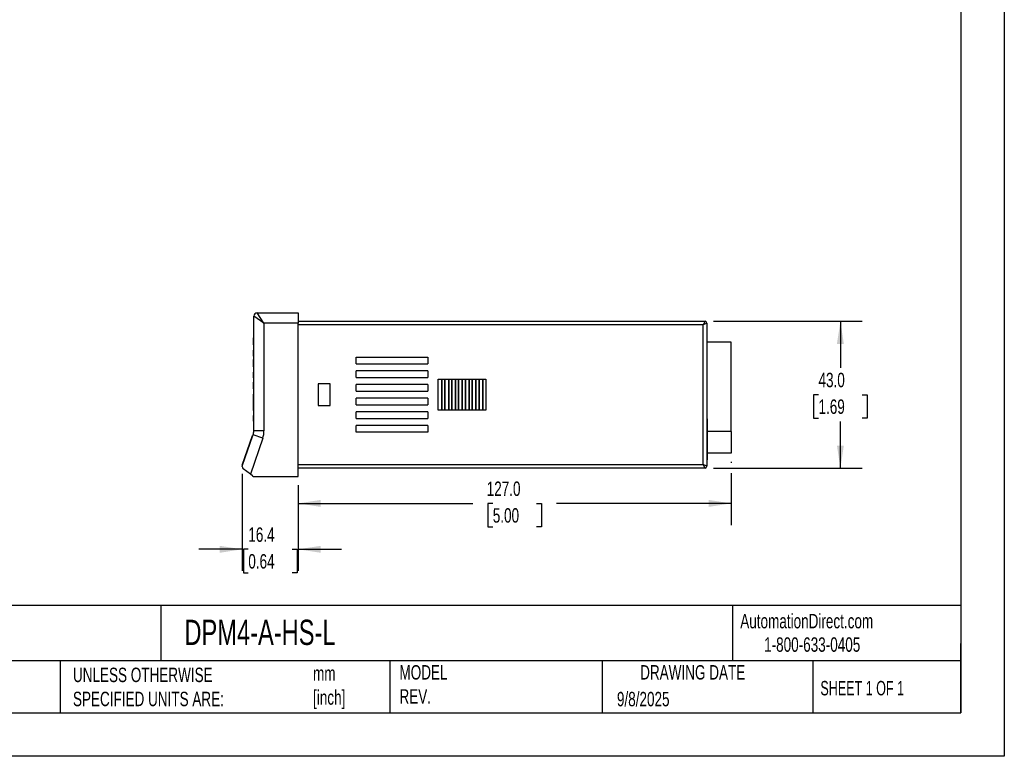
# Model space of a CAD drawing. Header units: millimetres. Extents: x 0 to 559, y 0 to 432.
# Tile 11 of 19: x 270 to 559, y 0 to 216. Entities that reach past the tile are written whole.
import ezdxf

# ---------------------------------------------------------------- set-up
doc = ezdxf.new("R2010")
doc.units = ezdxf.units.MM
doc.header["$LTSCALE"] = 2
doc.linetypes.add('CENTERX2', pattern=[20.32, 12.7, -2.54, 2.54, -2.54])
doc.layers.add('DIMENSIONS', color=140, linetype='Continuous', lineweight=25)
doc.layers.add('TEXT', color=140, linetype='Continuous', lineweight=25)
doc.styles.add('SLDTEXTSTYLE0', font='TXT', dxfattribs={"width": 0.7})
doc.styles.add('SLDTEXTSTYLE1', font='TXT', dxfattribs={"width": 0.65})
doc.dimstyles.new('SLDDIMSTYLE0', dxfattribs={"dimtxt": 4.316016, "dimasz": 6.604, "dimexe": 0, "dimexo": 0.0625, "dimgap": 1.079004, "dimtad": 0, "dimtih": 1, "dimtoh": 1, "dimdec": 1, "dimrnd": 1e-09, "dimzin": 4, "dimdsep": 46, "dimtxsty": 'SLDTEXTSTYLE0', "dimsah": 1, "dimcen": 0.09, "dimadec": 0, "dimazin": 1, "dimtfac": 1, "dimtdec": 1, "dimtofl": 0, "dimtmove": 0, "dimatfit": 3, "dimfxl": 0, "dimfrac": 2, "dimtolj": 1, "dimtzin": 12, "dimarcsym": 0})
doc.dimstyles.new('SLDDIMSTYLE1', dxfattribs={"dimtxt": 4.316016, "dimasz": 6.604, "dimexe": 0, "dimexo": 0.0625, "dimgap": 1.079004, "dimtad": 0, "dimtih": 1, "dimtoh": 1, "dimdec": 1, "dimrnd": 1e-09, "dimzin": 12, "dimdsep": 46, "dimtxsty": 'SLDTEXTSTYLE0', "dimsah": 1, "dimcen": 0.09, "dimadec": 0, "dimazin": 3, "dimtfac": 1, "dimtdec": 1, "dimtmove": 0, "dimatfit": 0, "dimfxl": 0, "dimfrac": 2, "dimtolj": 1, "dimtzin": 12, "dimarcsym": 0})

# ---------------------------------------------------------------- blocks, each defined once
blk = doc.blocks.new('_D_2')
at = {"layer": 'DIMENSIONS'}
for p, q in [((473.59, 127.5), (517.1, 127.5)), ((510.75, 127.5), (510.75, 113.82)), ((504.33, 106), (502.88, 106)), ((502.88, 106), (502.88, 99.14)), ((517.16, 106), (518.61, 106)), ((518.61, 106), (518.61, 99.14)), ((502.88, 99.14), (504.33, 99.14)), ((510.75, 84.5), (510.75, 98.17)), ((518.61, 99.14), (517.16, 99.14)), ((473.59, 84.5), (517.1, 84.5))]:
    blk.add_line(p, q, dxfattribs=at)
for points in [[(510.75, 127.5), (509.73, 120.89), (511.76, 120.89)], [(510.75, 84.5), (511.76, 91.1), (509.73, 91.1)]]:
    blk.add_solid(points, dxfattribs=at)
at = {"layer": 'DIMENSIONS', "char_height": 4.233, "attachment_point": 1, "style": 'SLDTEXTSTYLE0'}
for s, insert in [('43.0', (504.33, 112.42)), ('1.69', (504.33, 104.6))]:
    blk.add_mtext(s, dxfattribs=dict(at, insert=insert))
blk = doc.blocks.new('_D_3')
at = {"layer": 'DIMENSIONS'}
for p, q in [((478.75, 86.36), (478.75, 86.02)), ((478.75, 82.97), (478.75, 67.78)), ((351.75, 79.46), (351.75, 67.78)), ((351.75, 74.13), (402.98, 74.13)), ((408.83, 74.13), (407.38, 74.13)), ((407.38, 74.13), (407.38, 67.27)), ((421.66, 74.13), (423.11, 74.13)), ((423.11, 74.13), (423.11, 67.27)), ((478.75, 74.13), (427.51, 74.13)), ((407.38, 67.27), (408.83, 67.27)), ((423.11, 67.27), (421.66, 67.27))]:
    blk.add_line(p, q, dxfattribs=at)
for points in [[(351.75, 74.13), (358.35, 73.11), (358.35, 75.15)], [(478.75, 74.13), (472.14, 75.15), (472.14, 73.11)]]:
    blk.add_solid(points, dxfattribs=at)
at = {"layer": 'DIMENSIONS', "char_height": 4.233, "attachment_point": 1, "style": 'SLDTEXTSTYLE0'}
for s, insert in [('127.0', (407.04, 80.55)), ('5.00', (408.83, 72.73))]:
    blk.add_mtext(s, dxfattribs=dict(at, insert=insert))
blk = doc.blocks.new('_D_4')
at = {"layer": 'DIMENSIONS'}
for p, q in [((335.38, 82.79), (335.38, 54.33)), ((351.75, 79.46), (351.75, 54.33)), ((335.38, 60.68), (322.68, 60.68)), ((337.15, 60.68), (335.7, 60.68)), ((335.7, 60.68), (335.7, 53.82)), ((349.98, 60.68), (351.43, 60.68)), ((351.43, 60.68), (351.43, 53.82)), ((351.75, 60.68), (364.45, 60.68)), ((335.7, 53.82), (337.15, 53.82)), ((351.43, 53.82), (349.98, 53.82))]:
    blk.add_line(p, q, dxfattribs=at)
for points in [[(335.38, 60.68), (328.78, 61.69), (328.78, 59.66)], [(351.75, 60.68), (358.35, 59.66), (358.35, 61.69)]]:
    blk.add_solid(points, dxfattribs=at)
at = {"layer": 'DIMENSIONS', "char_height": 4.233, "attachment_point": 1, "style": 'SLDTEXTSTYLE0'}
for s, insert in [('16.4', (337.15, 67.1)), ('0.64', (337.15, 59.27))]:
    blk.add_mtext(s, dxfattribs=dict(at, insert=insert))

msp = doc.modelspace()

# ---------------------------------------------------------------- linework, layer by layer
at = {"color": 7, "linetype": 'Continuous'}
for p, q in [((558.8, 431.81), (558.8, 0.01)), ((558.8, 0.01), (0, 0.01))]:
    msp.add_line(p, q, dxfattribs=at)
for p, q in [((341.75, 127), (339.75, 130)), ((339.75, 130), (351.75, 130)), ((351.75, 130), (351.75, 127)), ((338.65, 127.04), (338.75, 127.04)), ((338.65, 127.04), (338.65, 126.6)), ((338.75, 95.38), (338.75, 129)), ((341.75, 127), (338.75, 129)), ((351.75, 127.5), (471.05, 127.5)), ((471.05, 127.5), (470.55, 126.5)), ((338.65, 126.6), (338.75, 126.6)), ((338.65, 126.6), (338.65, 126.56)), ((338.65, 126.56), (338.75, 126.56)), ((338.65, 126.5), (338.65, 126.27)), ((338.65, 126.28), (338.65, 125.73)), ((338.65, 126.28), (338.75, 126.28)), ((338.65, 125.73), (338.75, 125.73)), ((338.65, 125.73), (338.65, 125.5)), ((338.65, 125.5), (338.75, 125.5)), ((341.75, 127), (341.75, 95.38)), ((351.75, 127), (341.75, 127)), ((351.75, 82), (351.75, 127)), ((470.55, 126.5), (351.75, 126.5)), ((471.55, 127), (470.55, 126.5)), ((470.55, 85.5), (470.55, 126.5)), ((471.55, 127), (471.55, 85)), ((338.65, 122.67), (338.75, 122.67)), ((338.65, 122.36), (338.65, 122.67)), ((338.65, 122.36), (338.75, 122.36)), ((338.65, 121.86), (338.65, 122.36)), ((338.65, 121.86), (338.75, 121.86)), ((338.65, 120.57), (338.65, 121.86)), ((471.65, 123.82), (471.55, 123.82)), ((471.65, 98.95), (471.65, 123.82)), ((478.75, 121.43), (471.65, 121.43)), ((478.75, 95.25), (478.75, 121.43)), ((338.65, 120.57), (338.65, 119.07)), ((338.65, 120.57), (338.75, 120.57)), ((338.65, 119.07), (338.75, 119.07)), ((338.65, 117.82), (338.65, 119.07)), ((338.65, 117.32), (338.65, 117.82)), ((338.65, 117.82), (338.75, 117.82)), ((338.65, 117.32), (338.75, 117.32)), ((338.65, 116.32), (338.75, 116.32)), ((338.65, 116.01), (338.65, 116.32)), ((338.65, 115.51), (338.65, 116.01)), ((338.65, 116.01), (338.75, 116.01)), ((338.65, 114.12), (338.65, 115.51)), ((338.65, 115.51), (338.75, 115.51)), ((368.75, 117), (389.75, 117)), ((368.75, 115), (368.75, 117)), ((389.75, 117), (389.75, 115)), ((338.65, 114.06), (338.75, 114.06)), ((338.65, 114.06), (338.65, 113.65)), ((338.65, 113.65), (338.75, 113.65)), ((338.65, 113.65), (338.65, 113.03)), ((338.65, 113.03), (338.75, 113.03)), ((338.65, 113.03), (338.65, 112.75)), ((338.65, 112.75), (338.65, 112.56)), ((338.65, 112.75), (338.75, 112.75)), ((368.75, 115), (389.75, 115)), ((389.75, 113), (368.75, 113)), ((368.75, 111), (368.75, 113)), ((389.75, 113), (389.75, 111)), ((338.65, 112.56), (338.75, 112.56)), ((338.65, 111.47), (338.65, 112.56)), ((338.65, 111.47), (338.75, 111.47)), ((338.65, 110.97), (338.65, 111.47)), ((338.65, 110.97), (338.75, 110.97)), ((368.75, 111), (389.75, 111)), ((392.8, 110.5), (393.8, 110.5)), ((392.8, 101.5), (392.8, 110.5)), ((393.8, 110.5), (393.8, 101.5)), ((393.9, 110.5), (394.8, 110.5)), ((393.9, 110.5), (393.9, 101.5)), ((394.8, 101.5), (394.8, 110.5)), ((394.9, 110.5), (395.8, 110.5)), ((394.9, 101.5), (394.9, 110.5)), ((395.8, 110.5), (395.8, 101.5)), ((395.9, 110.5), (396.8, 110.5)), ((395.9, 110.5), (395.9, 101.5)), ((396.8, 101.5), (396.8, 110.5)), ((396.9, 110.5), (397.8, 110.5)), ((396.9, 101.5), (396.9, 110.5)), ((397.8, 110.5), (397.8, 101.5)), ((397.9, 110.5), (398.8, 110.5)), ((397.9, 110.5), (397.9, 101.5)), ((398.8, 101.5), (398.8, 110.5)), ((398.9, 110.5), (399.8, 110.5)), ((398.9, 101.5), (398.9, 110.5)), ((399.8, 110.5), (399.8, 101.5)), ((399.9, 110.5), (400.8, 110.5)), ((399.9, 110.5), (399.9, 101.5)), ((400.8, 101.5), (400.8, 110.5)), ((400.9, 110.5), (401.8, 110.5)), ((400.9, 101.5), (400.9, 110.5)), ((401.8, 110.5), (401.8, 101.5)), ((401.9, 110.5), (402.8, 110.5)), ((401.9, 110.5), (401.9, 101.5)), ((402.8, 101.5), (402.8, 110.5)), ((402.9, 110.5), (403.8, 110.5)), ((402.9, 101.5), (402.9, 110.5)), ((403.8, 110.5), (403.8, 101.5)), ((403.9, 110.5), (404.8, 110.5)), ((403.9, 110.5), (403.9, 101.5)), ((404.8, 101.5), (404.8, 110.5)), ((404.9, 110.5), (405.8, 110.5)), ((404.9, 101.5), (404.9, 110.5)), ((405.8, 110.5), (405.8, 101.5)), ((405.9, 110.5), (406.8, 110.5)), ((405.9, 110.5), (405.9, 101.5)), ((406.8, 110.5), (406.8, 101.5)), ((338.65, 109.66), (338.75, 109.66)), ((338.65, 109.16), (338.65, 109.66)), ((338.65, 109.16), (338.75, 109.16)), ((338.65, 107.75), (338.65, 109.16)), ((338.65, 107.69), (338.75, 107.69)), ((338.65, 107.69), (338.65, 107.3)), ((338.65, 107.3), (338.75, 107.3)), ((338.65, 107.3), (338.65, 107.01)), ((338.65, 107.01), (338.75, 107.01)), ((338.65, 107.01), (338.65, 106.64)), ((361.15, 109.2), (357.65, 109.2)), ((357.65, 109.2), (357.65, 102.8)), ((361.15, 102.8), (361.15, 109.2)), ((389.75, 109), (368.75, 109)), ((368.75, 107), (368.75, 109)), ((368.75, 107), (389.75, 107)), ((389.75, 109), (389.75, 107)), ((338.65, 106.64), (338.75, 106.64)), ((338.65, 106.64), (338.65, 106.17)), ((338.65, 106.17), (338.75, 106.17)), ((338.65, 105.12), (338.65, 106.11)), ((338.65, 104.62), (338.65, 105.12)), ((338.65, 105.12), (338.75, 105.12)), ((338.65, 104.62), (338.75, 104.62)), ((338.65, 103.31), (338.65, 104.62)), ((338.65, 104.62), (338.75, 104.62)), ((338.65, 104.62), (338.65, 104.62)), ((389.75, 105), (368.75, 105)), ((368.75, 103), (368.75, 105)), ((389.75, 105), (389.75, 103)), ((338.65, 102.81), (338.65, 103.31)), ((338.65, 103.31), (338.75, 103.31)), ((338.65, 101.36), (338.65, 102.81)), ((338.65, 102.81), (338.75, 102.81)), ((338.65, 101.36), (338.75, 101.36)), ((338.65, 101.36), (338.65, 100.44)), ((357.65, 102.8), (361.15, 102.8)), ((368.75, 103), (389.75, 103)), ((393.8, 101.5), (392.8, 101.5)), ((394.8, 101.5), (393.9, 101.5)), ((395.8, 101.5), (394.9, 101.5)), ((396.8, 101.5), (395.9, 101.5)), ((397.8, 101.5), (396.9, 101.5)), ((398.8, 101.5), (397.9, 101.5)), ((399.8, 101.5), (398.9, 101.5)), ((400.8, 101.5), (399.9, 101.5)), ((401.8, 101.5), (400.9, 101.5)), ((402.8, 101.5), (401.9, 101.5)), ((403.8, 101.5), (402.9, 101.5)), ((404.8, 101.5), (403.9, 101.5)), ((405.8, 101.5), (404.9, 101.5)), ((406.8, 101.5), (405.9, 101.5)), ((338.65, 100.44), (338.65, 100.25)), ((338.65, 100.44), (338.75, 100.44)), ((338.65, 100.25), (338.75, 100.25)), ((338.65, 100.25), (338.65, 99.88)), ((338.65, 99.88), (338.75, 99.88)), ((338.65, 98.77), (338.65, 99.88)), ((338.65, 98.77), (338.75, 98.77)), ((338.65, 98.27), (338.65, 98.77)), ((338.65, 98.27), (338.75, 98.27)), ((389.75, 101), (368.75, 101)), ((368.75, 99), (368.75, 101)), ((368.75, 99), (389.75, 99)), ((389.75, 101), (389.75, 99)), ((471.65, 98.95), (471.55, 98.95)), ((471.65, 98.95), (471.65, 86.9)), ((341.75, 95.38), (338.75, 95.38)), ((389.75, 97), (368.75, 97)), ((368.75, 95), (368.75, 97)), ((389.75, 97), (389.75, 95)), ((335.38, 85.33), (338.38, 94.03)), ((335.48, 85.3), (338.47, 94)), ((341.39, 93.27), (337.75, 82.68)), ((338.38, 94.03), (338.47, 94)), ((338.47, 94), (338.56, 94.24)), ((341.39, 93.27), (338.56, 94.24)), ((389.75, 95), (368.75, 95)), ((478.75, 95.25), (471.65, 95.25)), ((478.75, 95.25), (478.75, 88.9)), ((471.65, 86.9), (471.55, 86.9)), ((478.75, 88.9), (471.65, 88.9)), ((335.38, 85.33), (335.32, 85.14)), ((335.32, 85.14), (335.41, 85.11)), ((335.35, 84.93), (335.48, 85.3)), ((335.38, 85.33), (335.48, 85.3)), ((337.75, 82.68), (335.67, 84.25)), ((351.75, 85.5), (470.55, 85.5)), ((471.05, 84.5), (351.75, 84.5)), ((471.05, 84.5), (470.55, 85.5)), ((471.55, 85), (470.55, 85.5)), ((338.38, 82.21), (337.75, 82.68)), ((338.99, 82), (351.75, 82))]:
    msp.add_line(p, q)
for centre, radius, start, end in [((339.75, 129), 1, 90, 180), ((471.05, 127), 0.5, 0, 90), ((335.25, 95.38), 3.5, 341, 0), ((335.25, 95.38), 6.5, 341, 0), ((336.12, 84.87), 0.77, 175.4851, 234.4769), ((471.05, 85), 0.5, 270, 0), ((338.99, 83), 1, 232.4314, 270)]:
    msp.add_arc(centre, radius, start, end)
at = {"layer": 'TEXT'}
for p, q in [((546.1, 419.1), (546.1, 12.7)), ((546.1, 44.25), (12.7, 44.25)), ((311.52, 44.25), (311.52, 27.94)), ((479.15, 44.25), (479.15, 27.94)), ((546.1, 12.7), (546.1, 33.02)), ((546.1, 27.94), (12.7, 27.94)), ((282, 27.94), (282, 12.7)), ((378.6, 27.94), (378.6, 12.7)), ((440.93, 27.94), (440.93, 12.7)), ((502.7, 27.94), (502.7, 12.7)), ((12.7, 12.7), (546.1, 12.7))]:
    msp.add_line(p, q, dxfattribs=at)

# ---------------------------------------------------------------- texts
at = {"layer": 'TEXT', "linetype": 'CENTERX2', "lineweight": 18}
for s, insert, char_height, attachment_point, style in [('AutomationDirect.com', (481.39, 41.75), 4.2333, 1, 'SLDTEXTSTYLE0'), ('DPM4-A-HS-L', (318.42, 40.04), 7.4083, 1, 'SLDTEXTSTYLE0'), ('1-800-633-0405', (488.38, 34.87), 4.2333, 1, 'SLDTEXTSTYLE0'), ('UNLESS OTHERWISE ^JSPECIFIED UNITS ARE:', (285.74, 25.99), 4.2333, 1, 'SLDTEXTSTYLE0'), ('MODEL ^JREV.', (381.47, 26.73), 4.2333, 1, 'SLDTEXTSTYLE0'), ('DRAWING DATE', (467.45, 26.73), 4.2333, 2, 'SLDTEXTSTYLE0'), ('mm^J[inch]', (356.13, 26.42), 4.233, 1, 'SLDTEXTSTYLE0'), ('SHEET 1 OF 1', (504.88, 22.1), 4.2333, 1, 'SLDTEXTSTYLE1'), ('9/8/2025', (445.23, 18.89), 4.233, 1, 'SLDTEXTSTYLE0')]:
    msp.add_mtext(s, dxfattribs=dict(at, insert=insert, char_height=char_height, attachment_point=attachment_point, style=style))

# ---------------------------------------------------------------- dimensions: what is measured, and where the dimension line sits
at = {"layer": 'DIMENSIONS'}
dim = msp.add_linear_dim(base=(510.75, 84.5), p1=(471.05, 127.5), p2=(471.05, 84.5), angle=90, dimstyle='SLDDIMSTYLE0', dxfattribs=at)
dim.commit()
dim.dimension.update_dxf_attribs({"geometry": '_D_2', "text_midpoint": (510.75, 106), "dimtype": 160})
for base, p1, p2, dimstyle, picture, middle in [((478.75, 74.13), (351.75, 82), (478.75, 88.9), 'SLDDIMSTYLE0', '_D_3', (415.25, 74.13)), ((351.75, 60.68), (335.38, 85.33), (351.75, 82), 'SLDDIMSTYLE1', '_D_4', (343.56, 60.68))]:
    dim = msp.add_linear_dim(base=base, p1=p1, p2=p2, dimstyle=dimstyle, dxfattribs=at)
    dim.commit()
    dim.dimension.update_dxf_attribs({"geometry": picture, "text_midpoint": middle, "dimtype": 160})

doc.saveas('drawing.dxf')
